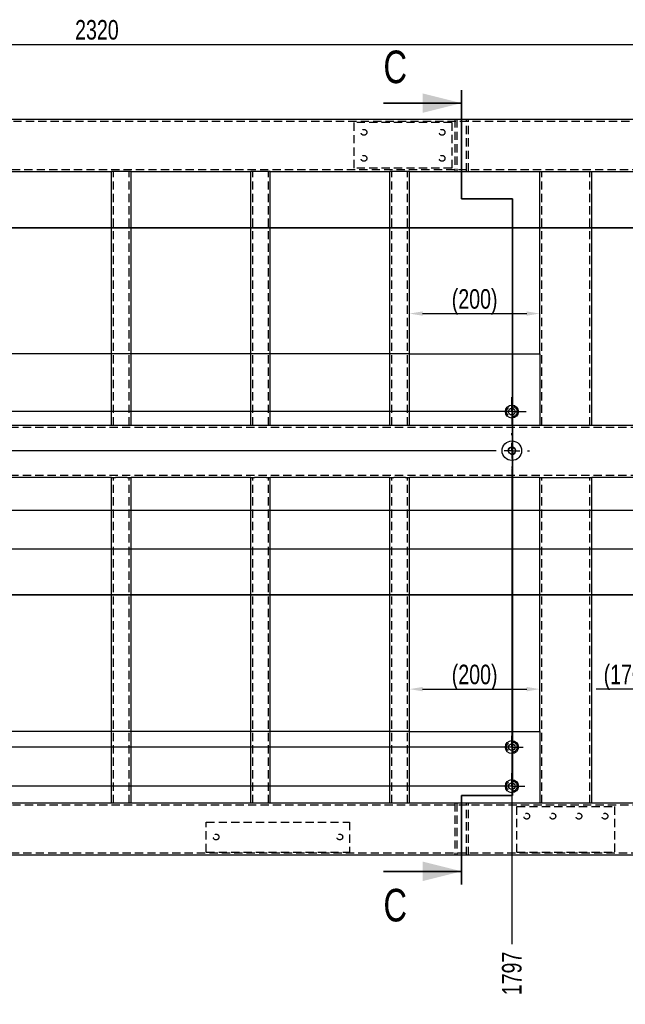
# Model space of a CAD drawing. Header units: millimetres. Extents: x 5 to 592, y 5 to 415.
# Tile 7 of 16: x 162 to 255, y 163 to 314. Entities that reach past the tile are written whole.
import ezdxf

# ---------------------------------------------------------------- set-up
doc = ezdxf.new("R2010")
doc.units = ezdxf.units.MM
doc.header["$PDSIZE"] = -1
doc.linetypes.add('CENTERX2', pattern=[20.32, 12.7, -2.54, 2.54, -2.54])
doc.linetypes.add('HIDDEN', pattern=[1.905, 1.27, -0.635])
for name, color, linetype in [('COTES', 1, 'Continuous'), ('TRAIT-MIXTES', 3, 'CENTERX2'), ('TRAIT-TIRET', 2, 'HIDDEN')]:
    doc.layers.add(name, color=color, linetype=linetype)
doc.layers.add('TRAIT-FORT', color=4, linetype='Continuous', lineweight=25)
doc.styles.add('SLDTEXTSTYLE0', font='TXT', dxfattribs={"width": 0.75})
doc.dimstyles.new('SLDDIMSTYLE1', dxfattribs={"dimtxt": 3, "dimasz": 2, "dimexe": 0, "dimexo": 0.0625, "dimgap": 0.75, "dimtad": 0, "dimtih": 1, "dimtoh": 1, "dimdec": 0, "dimlfac": 10, "dimrnd": 1e-09, "dimzin": 12, "dimdsep": 46, "dimtxsty": 'SLDTEXTSTYLE0', "dimsah": 1, "dimcen": 0.09, "dimadec": 0, "dimazin": 3, "dimtfac": 1, "dimtdec": 0, "dimtofl": 0, "dimtmove": 0, "dimatfit": 3, "dimfxl": 1, "dimfrac": 2, "dimtolj": 1, "dimtzin": 12, "dimarcsym": 0})
doc.dimstyles.new('SLDDIMSTYLE2', dxfattribs={"dimtxt": 3, "dimasz": 2, "dimexe": 0, "dimexo": 0.0625, "dimgap": 0.75, "dimtad": 1, "dimdec": 0, "dimlfac": 10, "dimrnd": 1e-09, "dimzin": 12, "dimdsep": 46, "dimtxsty": 'SLDTEXTSTYLE0', "dimsah": 1, "dimcen": 0.09, "dimadec": 0, "dimazin": 3, "dimtfac": 1, "dimtdec": 0, "dimtofl": 0, "dimtmove": 0, "dimatfit": 3, "dimfxl": 1, "dimfrac": 2, "dimtolj": 1, "dimtzin": 12, "dimarcsym": 0})
doc.dimstyles.new('SLDDIMSTYLE3', dxfattribs={"dimtxt": 3, "dimasz": 2, "dimexe": 0, "dimexo": 0.0625, "dimgap": 0.75, "dimtad": 1, "dimdec": 0, "dimlfac": 10, "dimrnd": 1e-09, "dimzin": 12, "dimdsep": 46, "dimtxsty": 'SLDTEXTSTYLE0', "dimsah": 1, "dimcen": 0.09, "dimadec": 0, "dimazin": 3, "dimtfac": 1, "dimtdec": 0, "dimtmove": 0, "dimatfit": 0, "dimfxl": 1, "dimfrac": 2, "dimtolj": 1, "dimtzin": 12, "dimarcsym": 0})

# ---------------------------------------------------------------- blocks, each defined once
blk = doc.blocks.new('_D_2')
at = {"layer": 'COTES', "color": 0, "lineweight": -2, "transparency": 16777216}
blk.add_line((237.54, 244.76), (237.54, 171.76), dxfattribs=at)
at = {"layer": 'Defpoints', "color": 0, "transparency": 16777216}
for p in [(237.54, 244.82), (57.82, 185.41), (237.54, 171.76)]:
    blk.add_point(p, dxfattribs=at)
at = {"layer": 'COTES', "color": 0, "transparency": 16777216, "insert": (237.54, 167.26), "char_height": 3, "attachment_point": 5, "rotation": 90, "style": 'SLDTEXTSTYLE0'}
blk.add_mtext('\\A1;1797', dxfattribs=at)
blk = doc.blocks.new('_D_3')
at = {"layer": 'COTES', "color": 0, "lineweight": -2, "transparency": 16777216}
blk.add_line((273.04, 236.55), (273.04, 171.76), dxfattribs=at)
at = {"layer": 'Defpoints', "color": 0, "transparency": 16777216}
for p in [(273.04, 236.61), (57.82, 185.41), (273.04, 171.76)]:
    blk.add_point(p, dxfattribs=at)
at = {"layer": 'COTES', "color": 0, "transparency": 16777216, "insert": (273.04, 167.26), "char_height": 3, "attachment_point": 5, "rotation": 90, "style": 'SLDTEXTSTYLE0'}
blk.add_mtext('\\A1;2152', dxfattribs=at)
blk = doc.blocks.new('_D_4')
at = {"layer": 'COTES', "color": 0, "lineweight": -2, "transparency": 16777216}
blk.add_line((279.04, 236.55), (279.04, 171.76), dxfattribs=at)
at = {"layer": 'Defpoints', "color": 0, "transparency": 16777216}
for p in [(279.04, 236.61), (57.82, 185.41), (279.04, 171.76)]:
    blk.add_point(p, dxfattribs=at)
at = {"layer": 'COTES', "color": 0, "transparency": 16777216, "insert": (279.04, 167.26), "char_height": 3, "attachment_point": 5, "rotation": 90, "style": 'SLDTEXTSTYLE0'}
blk.add_mtext('\\A1;2212', dxfattribs=at)
blk = doc.blocks.new('_D_5')
at = {"layer": 'COTES', "color": 0, "lineweight": -2, "transparency": 16777216}
blk.add_line((289.82, 185.35), (289.82, 171.76), dxfattribs=at)
at = {"layer": 'Defpoints', "color": 0, "transparency": 16777216}
for p in [(57.82, 185.41), (289.82, 185.41), (289.82, 171.76)]:
    blk.add_point(p, dxfattribs=at)
at = {"layer": 'COTES', "color": 0, "transparency": 16777216, "insert": (289.82, 167.07), "char_height": 3, "attachment_point": 5, "rotation": 90, "style": 'SLDTEXTSTYLE0'}
blk.add_mtext('\\A1;2320', dxfattribs=at)
blk = doc.blocks.new('_D_7')
at = {"layer": 'COTES', "color": 0, "lineweight": -2, "transparency": 16777216}
blk.add_line((221.76, 262.41), (43.62, 262.41), dxfattribs=at)
at = {"layer": 'Defpoints', "color": 0, "transparency": 16777216}
for p in [(57.82, 298.41), (43.62, 262.41), (221.82, 262.41)]:
    blk.add_point(p, dxfattribs=at)
at = {"layer": 'COTES', "color": 0, "transparency": 16777216, "insert": (40.05, 262.41), "char_height": 3, "attachment_point": 5, "style": 'SLDTEXTSTYLE0'}
blk.add_mtext('\\A1;360', dxfattribs=at)
blk = doc.blocks.new('_D_8')
at = {"layer": 'COTES', "color": 0, "lineweight": -2, "transparency": 16777216}
blk.add_line((235.28, 253.52), (43.62, 253.52), dxfattribs=at)
at = {"layer": 'Defpoints', "color": 0, "transparency": 16777216}
for p in [(57.82, 298.41), (43.62, 253.52), (235.34, 253.52)]:
    blk.add_point(p, dxfattribs=at)
at = {"layer": 'COTES', "color": 0, "transparency": 16777216, "insert": (39.87, 253.52), "char_height": 3, "attachment_point": 5, "style": 'SLDTEXTSTYLE0'}
blk.add_mtext('\\A1;449', dxfattribs=at)
blk = doc.blocks.new('_D_9')
at = {"layer": 'COTES', "color": 0, "lineweight": -2, "transparency": 16777216}
blk.add_line((234.78, 247.52), (43.62, 247.52), dxfattribs=at)
at = {"layer": 'Defpoints', "color": 0, "transparency": 16777216}
for p in [(57.82, 298.41), (43.62, 247.52), (234.84, 247.52)]:
    blk.add_point(p, dxfattribs=at)
at = {"layer": 'COTES', "color": 0, "transparency": 16777216, "insert": (40.05, 247.52), "char_height": 3, "attachment_point": 5, "style": 'SLDTEXTSTYLE0'}
blk.add_mtext('\\A1;509', dxfattribs=at)
blk = doc.blocks.new('_D_10')
at = {"layer": 'COTES', "color": 0, "lineweight": -2, "transparency": 16777216}
blk.add_line((271.27, 238.32), (43.62, 238.32), dxfattribs=at)
at = {"layer": 'Defpoints', "color": 0, "transparency": 16777216}
for p in [(57.82, 298.41), (43.62, 238.32), (271.33, 238.32)]:
    blk.add_point(p, dxfattribs=at)
at = {"layer": 'COTES', "color": 0, "transparency": 16777216, "insert": (40.43, 238.32), "char_height": 3, "attachment_point": 5, "style": 'SLDTEXTSTYLE0'}
blk.add_mtext('\\A1;601', dxfattribs=at)
blk = doc.blocks.new('_D_11')
at = {"layer": 'COTES', "color": 0, "lineweight": -2, "transparency": 16777216}
blk.add_line((264.76, 232.41), (43.62, 232.41), dxfattribs=at)
at = {"layer": 'Defpoints', "color": 0, "transparency": 16777216}
for p in [(57.82, 298.41), (43.62, 232.41), (264.82, 232.41)]:
    blk.add_point(p, dxfattribs=at)
at = {"layer": 'COTES', "color": 0, "transparency": 16777216, "insert": (40.05, 232.41), "char_height": 3, "attachment_point": 5, "style": 'SLDTEXTSTYLE0'}
blk.add_mtext('\\A1;660', dxfattribs=at)
blk = doc.blocks.new('_D_12')
at = {"layer": 'COTES', "color": 0, "lineweight": -2, "transparency": 16777216}
for p, q in [((47.62, 205.62), (43.62, 205.62)), ((51.62, 204.41), (47.62, 205.62)), ((221.76, 204.41), (51.62, 204.41))]:
    blk.add_line(p, q, dxfattribs=at)
at = {"layer": 'Defpoints', "color": 0, "transparency": 16777216}
for p in [(57.82, 298.41), (43.62, 205.62), (221.82, 204.41)]:
    blk.add_point(p, dxfattribs=at)
at = {"layer": 'COTES', "color": 0, "transparency": 16777216, "insert": (40.05, 205.62), "char_height": 3, "attachment_point": 5, "style": 'SLDTEXTSTYLE0'}
blk.add_mtext('\\A1;940', dxfattribs=at)
blk = doc.blocks.new('_D_13')
at = {"layer": 'COTES', "color": 0, "lineweight": -2, "transparency": 16777216}
for p, q in [((51.62, 202.02), (47.62, 200.81)), ((235.77, 202.02), (51.62, 202.02)), ((47.62, 200.81), (43.62, 200.81))]:
    blk.add_line(p, q, dxfattribs=at)
at = {"layer": 'Defpoints', "color": 0, "transparency": 16777216}
for p in [(57.82, 298.41), (235.83, 202.02), (43.62, 200.81)]:
    blk.add_point(p, dxfattribs=at)
at = {"layer": 'COTES', "color": 0, "transparency": 16777216, "insert": (39.87, 200.81), "char_height": 3, "attachment_point": 5, "style": 'SLDTEXTSTYLE0'}
blk.add_mtext('\\A1;964', dxfattribs=at)
blk = doc.blocks.new('_D_14')
at = {"layer": 'COTES', "color": 0, "lineweight": -2, "transparency": 16777216}
blk.add_line((235.48, 196.02), (43.62, 196.02), dxfattribs=at)
at = {"layer": 'Defpoints', "color": 0, "transparency": 16777216}
for p in [(57.82, 298.41), (43.62, 196.02), (235.54, 196.02)]:
    blk.add_point(p, dxfattribs=at)
at = {"layer": 'COTES', "color": 0, "transparency": 16777216, "insert": (39.3, 196.02), "char_height": 3, "attachment_point": 5, "style": 'SLDTEXTSTYLE0'}
blk.add_mtext('\\A1;1024', dxfattribs=at)
blk = doc.blocks.new('_D_16')
at = {"layer": 'COTES', "color": 0, "lineweight": -2, "transparency": 16777216}
for p, q in [((57.82, 298.48), (57.82, 309.9)), ((59.82, 309.9), (287.82, 309.9)), ((289.82, 298.48), (289.82, 309.9))]:
    blk.add_line(p, q, dxfattribs=at)
at = {"layer": 'COTES', "color": 0, "transparency": 16777216}
for points in [[(59.82, 310.23), (59.82, 309.57), (57.82, 309.9)], [(287.82, 310.23), (287.82, 309.57), (289.82, 309.9)]]:
    blk.add_solid(points, dxfattribs=at)
at = {"layer": 'Defpoints', "color": 0, "transparency": 16777216}
for p in [(289.82, 309.9), (57.82, 298.41), (289.82, 298.41)]:
    blk.add_point(p, dxfattribs=at)
at = {"layer": 'COTES', "color": 0, "transparency": 16777216, "insert": (173.82, 313.65), "char_height": 3, "attachment_point": 2, "style": 'SLDTEXTSTYLE0'}
blk.add_mtext('\\A1;2320', dxfattribs=at)
blk = doc.blocks.new('_D_19')
at = {"layer": 'COTES', "color": 0, "lineweight": -2, "transparency": 16777216}
for p, q in [((221.82, 262.48), (221.82, 268.58)), ((223.82, 268.58), (239.82, 268.58)), ((241.82, 262.48), (241.82, 268.58))]:
    blk.add_line(p, q, dxfattribs=at)
at = {"layer": 'COTES', "color": 0, "transparency": 16777216}
for points in [[(223.82, 268.91), (223.82, 268.25), (221.82, 268.58)], [(239.82, 268.91), (239.82, 268.25), (241.82, 268.58)]]:
    blk.add_solid(points, dxfattribs=at)
at = {"layer": 'Defpoints', "color": 0, "transparency": 16777216}
for p in [(241.82, 268.58), (221.82, 262.41), (241.82, 262.41)]:
    blk.add_point(p, dxfattribs=at)
at = {"layer": 'COTES', "color": 0, "transparency": 16777216, "insert": (231.82, 272.33), "char_height": 3, "attachment_point": 2, "style": 'SLDTEXTSTYLE0'}
blk.add_mtext('\\A1;(200)', dxfattribs=at)
blk = doc.blocks.new('_D_21')
at = {"layer": 'COTES', "color": 0, "lineweight": -2, "transparency": 16777216}
for p, q in [((221.82, 204.48), (221.82, 210.92)), ((223.82, 210.92), (239.82, 210.92)), ((241.82, 204.48), (241.82, 210.92))]:
    blk.add_line(p, q, dxfattribs=at)
at = {"layer": 'COTES', "color": 0, "transparency": 16777216}
for points in [[(223.82, 211.25), (223.82, 210.58), (221.82, 210.92)], [(239.82, 211.25), (239.82, 210.58), (241.82, 210.92)]]:
    blk.add_solid(points, dxfattribs=at)
at = {"layer": 'Defpoints', "color": 0, "transparency": 16777216}
for p in [(241.82, 210.92), (221.82, 204.41), (241.82, 204.41)]:
    blk.add_point(p, dxfattribs=at)
at = {"layer": 'COTES', "color": 0, "transparency": 16777216, "insert": (231.82, 214.67), "char_height": 3, "attachment_point": 2, "style": 'SLDTEXTSTYLE0'}
blk.add_mtext('\\A1;(200)', dxfattribs=at)
blk = doc.blocks.new('_D_22')
at = {"layer": 'COTES', "color": 0, "lineweight": -2, "transparency": 16777216}
for p, q in [((264.82, 232.35), (264.82, 210.92)), ((281.82, 232.35), (281.82, 210.92)), ((262.82, 210.92), (250.46, 210.92)), ((281.82, 210.92), (264.82, 210.92)), ((283.82, 210.92), (285.82, 210.92))]:
    blk.add_line(p, q, dxfattribs=at)
at = {"layer": 'COTES', "color": 0, "transparency": 16777216}
for points in [[(262.82, 211.25), (262.82, 210.58), (264.82, 210.92)], [(283.82, 211.25), (283.82, 210.58), (281.82, 210.92)]]:
    blk.add_solid(points, dxfattribs=at)
at = {"layer": 'Defpoints', "color": 0, "transparency": 16777216}
for p in [(264.82, 232.41), (281.82, 232.41), (264.82, 210.92)]:
    blk.add_point(p, dxfattribs=at)
at = {"layer": 'COTES', "color": 0, "transparency": 16777216, "insert": (255.15, 214.67), "char_height": 3, "attachment_point": 2, "style": 'SLDTEXTSTYLE0'}
blk.add_mtext('\\A1;(170)', dxfattribs=at)
blk = doc.blocks.new('SW_CENTERMARKSYMBOL_6')
at = {"layer": 'TRAIT-MIXTES', "color": 0}
for p, q in [((0, 2.4), (0, 2.7)), ((-2.4, 0), (-2.7, 0)), ((0, 0), (-1.2, 0)), ((0, 0), (0, 1.2)), ((0, 0), (0, -1.2)), ((0, 0), (1.2, 0)), ((2.4, 0), (2.7, 0)), ((0, -2.4), (0, -2.7))]:
    blk.add_line(p, q, dxfattribs=at)
blk = doc.blocks.new('SW_CENTERMARKSYMBOL_7')
at = {"layer": 'TRAIT-MIXTES', "color": 0}
for p, q in [((0, 1.2), (0, 1.71)), ((-1.2, 0), (-1.71, 0)), ((0, 0), (-1.2, 0)), ((0, 0), (0, 1.2)), ((0, 0), (0, -1.2)), ((0, 0), (1.2, 0)), ((1.2, 0), (1.71, 0)), ((0, -1.2), (0, -1.71))]:
    blk.add_line(p, q, dxfattribs=at)
blk = doc.blocks.new('SW_CENTERMARKSYMBOL_8')
at = {"layer": 'TRAIT-MIXTES', "color": 0}
for p, q in [((0, 1.2), (0, 2)), ((-1.2, 0), (-2, 0)), ((0, 0), (-1.2, 0)), ((0, 0), (0, 1.2)), ((0, 0), (0, -1.2)), ((0, 0), (1.2, 0)), ((1.2, 0), (2, 0)), ((0, -1.2), (0, -2))]:
    blk.add_line(p, q, dxfattribs=at)
blk = doc.blocks.new('SW_CENTERMARKSYMBOL_9')
at = {"layer": 'TRAIT-MIXTES', "color": 0}
for p, q in [((0, 1.2), (0, 2.2)), ((-1.2, 0), (-2.2, 0)), ((0, 0), (-1.2, 0)), ((0, 0), (0, 1.2)), ((0, 0), (0, -1.2)), ((0, 0), (1.2, 0)), ((1.2, 0), (2.2, 0)), ((0, -1.2), (0, -2.2))]:
    blk.add_line(p, q, dxfattribs=at)

msp = doc.modelspace()

# ---------------------------------------------------------------- linework, layer by layer
at = {"lineweight": 35}
for p, q in [((229.82, 286.21), (229.82, 302.89)), ((217.82, 300.89), (229.82, 300.89)), ((237.61, 286.21), (229.82, 286.21)), ((237.61, 194.6), (237.61, 286.21)), ((296.49, 281.72), (51.14, 281.72)), ((295.38, 225.41), (51.46, 225.41)), ((229.82, 180.94), (229.82, 194.6)), ((229.82, 194.6), (237.61, 194.6)), ((217.82, 182.94), (229.82, 182.94))]:
    msp.add_line(p, q, dxfattribs=at)
at = {"lineweight": 18}
msp.add_arc((237.54, 247.52), 0.6, 255, 195, dxfattribs=at)
at = {"lineweight": 35}
for points in [[(229.82, 300.89), (223.82, 302.39), (223.82, 299.39)], [(229.82, 182.94), (223.82, 184.44), (223.82, 181.44)]]:
    msp.add_solid(points, dxfattribs=at)
at = {"layer": 'TRAIT-FORT', "lineweight": 25}
for p, q in [((57.82, 298.41), (289.82, 298.41)), ((157.7, 290.41), (176.07, 290.41)), ((176.07, 251.41), (176.07, 290.41)), ((176.67, 290.41), (176.07, 290.41)), ((178.47, 290.41), (176.67, 290.41)), ((179.07, 290.41), (178.47, 290.41)), ((179.07, 251.41), (179.07, 290.41)), ((179.07, 290.41), (197.45, 290.41)), ((197.45, 251.41), (197.45, 290.41)), ((198.04, 290.41), (197.45, 290.41)), ((199.85, 290.41), (198.04, 290.41)), ((200.45, 290.41), (199.85, 290.41)), ((200.45, 251.41), (200.45, 290.41)), ((200.45, 290.41), (218.82, 290.41)), ((218.82, 251.41), (218.82, 290.41)), ((219.42, 290.41), (218.82, 290.41)), ((221.22, 290.41), (219.42, 290.41)), ((221.82, 290.41), (221.22, 290.41)), ((221.82, 262.41), (221.82, 290.41)), ((221.82, 290.41), (241.82, 290.41)), ((241.82, 262.41), (241.82, 290.41)), ((241.82, 290.41), (242.42, 290.41)), ((242.42, 290.41), (249.22, 290.41)), ((249.22, 290.41), (249.82, 290.41)), ((249.82, 251.41), (249.82, 290.41)), ((249.82, 290.41), (261.82, 290.41)), ((221.82, 262.41), (241.82, 262.41)), ((221.82, 251.41), (221.82, 262.41)), ((241.82, 262.41), (241.82, 251.41)), ((176.07, 251.41), (157.7, 251.41)), ((176.67, 251.41), (176.07, 251.41)), ((178.47, 251.41), (176.67, 251.41)), ((179.07, 251.41), (178.47, 251.41)), ((197.45, 251.41), (179.07, 251.41)), ((198.04, 251.41), (197.45, 251.41)), ((199.85, 251.41), (198.04, 251.41)), ((200.45, 251.41), (199.85, 251.41)), ((218.82, 251.41), (200.45, 251.41)), ((219.42, 251.41), (218.82, 251.41)), ((221.22, 251.41), (219.42, 251.41)), ((221.82, 251.41), (221.22, 251.41)), ((241.82, 251.41), (221.82, 251.41)), ((242.42, 251.41), (241.82, 251.41)), ((249.22, 251.41), (242.42, 251.41)), ((249.82, 251.41), (249.22, 251.41)), ((261.82, 251.41), (249.82, 251.41)), ((176.07, 243.41), (157.7, 243.41)), ((176.07, 193.41), (176.07, 243.41)), ((176.07, 243.41), (176.67, 243.41)), ((178.47, 243.41), (176.67, 243.41)), ((178.47, 243.41), (179.07, 243.41)), ((197.45, 243.41), (179.07, 243.41)), ((179.07, 193.41), (179.07, 243.41)), ((197.45, 193.41), (197.45, 243.41)), ((197.45, 243.41), (198.04, 243.41)), ((199.85, 243.41), (198.04, 243.41)), ((199.85, 243.41), (200.45, 243.41)), ((218.82, 243.41), (200.45, 243.41)), ((200.45, 193.41), (200.45, 243.41)), ((218.82, 193.41), (218.82, 243.41)), ((218.82, 243.41), (219.42, 243.41)), ((221.22, 243.41), (219.42, 243.41)), ((221.22, 243.41), (221.82, 243.41)), ((241.82, 243.41), (221.82, 243.41)), ((221.82, 204.41), (221.82, 243.41)), ((241.82, 204.41), (241.82, 243.41)), ((241.82, 243.41), (242.42, 243.41)), ((242.42, 243.41), (249.22, 243.41)), ((249.22, 243.41), (249.82, 243.41)), ((261.82, 243.41), (249.82, 243.41)), ((249.82, 193.41), (249.82, 243.41)), ((221.82, 193.41), (221.82, 204.41)), ((221.82, 204.41), (241.82, 204.41)), ((241.82, 204.41), (241.82, 193.41)), ((176.07, 193.41), (157.7, 193.41)), ((176.67, 193.41), (176.07, 193.41)), ((178.47, 193.41), (176.67, 193.41)), ((179.07, 193.41), (178.47, 193.41)), ((197.45, 193.41), (179.07, 193.41)), ((198.04, 193.41), (197.45, 193.41)), ((199.85, 193.41), (198.04, 193.41)), ((200.45, 193.41), (199.85, 193.41)), ((218.82, 193.41), (200.45, 193.41)), ((219.42, 193.41), (218.82, 193.41)), ((221.22, 193.41), (219.42, 193.41)), ((221.82, 193.41), (221.22, 193.41)), ((241.82, 193.41), (221.82, 193.41)), ((242.42, 193.41), (241.82, 193.41)), ((249.22, 193.41), (242.42, 193.41)), ((249.82, 193.41), (249.22, 193.41)), ((261.82, 193.41), (249.82, 193.41)), ((289.82, 185.41), (57.82, 185.41))]:
    msp.add_line(p, q, dxfattribs=at)
for centre, radius in [((237.54, 253.52), 1), ((237.54, 253.52), 0.51), ((237.54, 247.52), 1.5), ((237.54, 247.52), 0.525), ((237.54, 202.02), 1), ((237.54, 202.02), 0.51), ((237.54, 196.02), 1), ((237.54, 196.02), 0.51)]:
    msp.add_circle(centre, radius, dxfattribs=at)
at = {"layer": 'TRAIT-TIRET'}
for p, q in [((58.12, 298.11), (289.52, 298.11)), ((213.32, 290.91), (213.32, 297.91)), ((228.32, 297.91), (213.32, 297.91)), ((228.32, 297.91), (228.32, 290.91)), ((228.77, 298.41), (228.77, 290.41)), ((228.77, 298.41), (228.77, 298.11)), ((229.07, 298.41), (229.07, 290.41)), ((230.57, 290.41), (230.57, 298.41)), ((230.87, 290.41), (230.87, 298.41)), ((230.87, 298.11), (230.87, 298.41)), ((65.52, 290.71), (282.12, 290.71)), ((176.37, 251.41), (176.37, 290.41)), ((178.77, 251.41), (178.77, 290.41)), ((197.75, 251.41), (197.75, 290.41)), ((200.15, 251.41), (200.15, 290.41)), ((228.32, 290.91), (213.32, 290.91)), ((219.12, 251.41), (219.12, 290.41)), ((221.52, 251.41), (221.52, 290.41)), ((228.77, 290.71), (228.77, 290.41)), ((230.87, 290.41), (230.87, 290.71)), ((242.12, 251.41), (242.12, 290.41)), ((249.52, 251.41), (249.52, 290.41)), ((281.82, 251.11), (65.82, 251.11)), ((281.82, 243.71), (65.82, 243.71)), ((176.37, 193.41), (176.37, 243.41)), ((178.77, 193.41), (178.77, 243.41)), ((197.75, 193.41), (197.75, 243.41)), ((200.15, 193.41), (200.15, 243.41)), ((219.12, 193.41), (219.12, 243.41)), ((221.52, 193.41), (221.52, 243.41)), ((242.12, 193.41), (242.12, 243.41)), ((249.52, 193.41), (249.52, 243.41)), ((282.12, 193.11), (65.52, 193.11)), ((228.77, 193.41), (228.77, 185.41)), ((228.77, 193.41), (228.77, 193.11)), ((229.07, 193.41), (229.07, 185.41)), ((230.57, 185.41), (230.57, 193.41)), ((230.87, 185.41), (230.87, 193.41)), ((230.87, 193.11), (230.87, 193.41)), ((238.32, 192.91), (253.32, 192.91)), ((238.32, 185.91), (238.32, 192.91)), ((253.32, 192.91), (253.32, 185.91)), ((190.62, 190.51), (212.62, 190.51)), ((190.62, 185.91), (190.62, 190.51)), ((212.62, 190.51), (212.62, 185.91)), ((289.52, 185.71), (58.12, 185.71)), ((190.62, 185.91), (212.62, 185.91)), ((228.77, 185.71), (228.77, 185.41)), ((230.87, 185.41), (230.87, 185.71)), ((238.32, 185.91), (253.32, 185.91))]:
    msp.add_line(p, q, dxfattribs=at)
for centre, radius in [((214.82, 296.41), 0.45), ((226.82, 296.41), 0.45), ((214.82, 292.41), 0.45), ((226.82, 292.41), 0.45), ((237.54, 253.52), 0.8), ((237.54, 202.02), 0.8), ((237.54, 196.02), 0.8), ((239.82, 191.41), 0.45), ((243.82, 191.41), 0.45), ((247.82, 191.41), 0.45), ((251.82, 191.41), 0.45), ((192.12, 188.21), 0.44), ((211.12, 188.21), 0.44)]:
    msp.add_circle(centre, radius, dxfattribs=at)

# ---------------------------------------------------------------- block references
at = {"layer": 'TRAIT-MIXTES'}
for name, p in [('SW_CENTERMARKSYMBOL_9', (237.54, 253.52)), ('SW_CENTERMARKSYMBOL_6', (237.54, 247.52)), ('SW_CENTERMARKSYMBOL_7', (237.54, 202.02)), ('SW_CENTERMARKSYMBOL_8', (237.54, 196.02))]:
    msp.add_blockref(name, p, dxfattribs=at)

# ---------------------------------------------------------------- texts
at = {"char_height": 5, "attachment_point": 1, "style": 'SLDTEXTSTYLE0'}
for insert in [(217.82, 308.96), (217.82, 180.25)]:
    msp.add_mtext('C', dxfattribs=dict(at, insert=insert))

# ---------------------------------------------------------------- dimensions: what is measured, and where the dimension line sits
at = {"layer": 'COTES'}
dim = msp.add_linear_dim(base=(289.82, 309.9), p1=(57.82, 298.41), p2=(289.82, 298.41), dimstyle='SLDDIMSTYLE2', dxfattribs=at)
dim.commit()
dim.dimension.update_dxf_attribs({"geometry": '_D_16', "text_midpoint": (173.82, 309.9), "dimtype": 160})
for feature_location, offset, dtype, origin, picture, middle in [((235.54, 196.02), (-191.92, 0), 0, (57.82, 298.41), '_D_14', (39.3, 196.02)), ((235.34, 253.52), (-191.72, 0), 0, (57.82, 298.41), '_D_8', (39.87, 253.52)), ((235.83, 202.02), (-192.21, -1.21), 0, (57.82, 298.41), '_D_13', (39.87, 200.81)), ((221.82, 262.41), (-178.2, 0), 0, (57.82, 298.41), '_D_7', (40.05, 262.41)), ((234.84, 247.52), (-191.22, 0), 0, (57.82, 298.41), '_D_9', (40.05, 247.52)), ((264.82, 232.41), (-221.2, 0), 0, (57.82, 298.41), '_D_11', (40.05, 232.41)), ((221.82, 204.41), (-178.2, 1.21), 0, (57.82, 298.41), '_D_12', (40.05, 205.62)), ((271.33, 238.32), (-227.72, 0), 0, (57.82, 298.41), '_D_10', (40.43, 238.32)), ((237.54, 244.82), (0, -73.07), 1, (57.82, 185.41), '_D_2', (237.54, 167.26)), ((273.04, 236.61), (0, -64.86), 1, (57.82, 185.41), '_D_3', (273.04, 167.26)), ((279.04, 236.61), (0, -64.86), 1, (57.82, 185.41), '_D_4', (279.04, 167.26)), ((289.82, 185.41), (0, -13.66), 1, (57.82, 185.41), '_D_5', (289.82, 167.07))]:
    dim = msp.add_ordinate_dim(feature_location=feature_location, offset=offset, dtype=dtype, origin=origin, dimstyle='SLDDIMSTYLE1', dxfattribs=at)
    dim.commit()
    dim.dimension.update_dxf_attribs({"geometry": picture, "text_midpoint": middle})
for base, p1, p2, dimstyle, picture, middle in [((241.82, 268.58), (221.82, 262.41), (241.82, 262.41), 'SLDDIMSTYLE2', '_D_19', (231.82, 268.58)), ((264.82, 210.92), (281.82, 232.41), (264.82, 232.41), 'SLDDIMSTYLE3', '_D_22', (255.15, 210.92)), ((241.82, 210.92), (221.82, 204.41), (241.82, 204.41), 'SLDDIMSTYLE2', '_D_21', (231.82, 210.92))]:
    dim = msp.add_linear_dim(base=base, p1=p1, p2=p2, text='(<>)', dimstyle=dimstyle, dxfattribs=at)
    dim.commit()
    dim.dimension.update_dxf_attribs({"geometry": picture, "text_midpoint": middle, "dimtype": 160})

doc.saveas('drawing.dxf')
